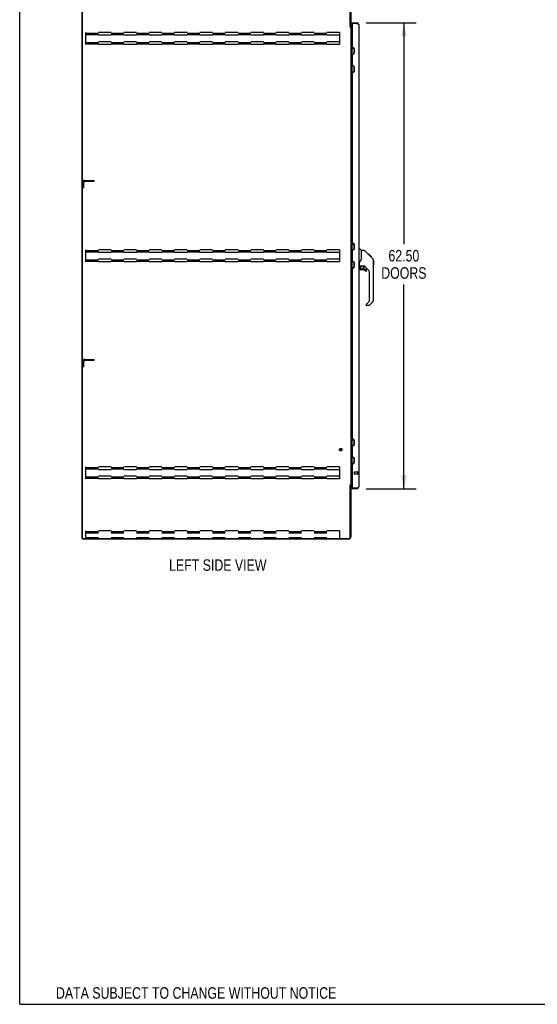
# Model space of a CAD drawing. Header units: inches. Extents: x 0 to 309, y 0 to 200.
# Tile 1 of 109: x 0 to 69, y 0 to 132. Entities that reach past the tile are written whole.
import ezdxf

# ---------------------------------------------------------------- set-up
doc = ezdxf.new("R2010")
doc.units = ezdxf.units.IN
doc.header["$LTSCALE"] = 17
doc.header["$MEASUREMENT"] = 0
doc.linetypes.add('HIDDEN', pattern=[0.2, 0.1, -0.1])
doc.layers.get('0').update_dxf_attribs({"linetype": 'CONTINUOUS'})
for name, color, linetype in [('02___PRT_ALL_AXES', 7, 'CONTINUOUS'), ('DEFAULT_2', 8, 'HIDDEN'), ('DIMENSIONS', 7, 'CONTINUOUS')]:
    doc.layers.add(name, color=color, linetype=linetype)
doc.styles.get("Standard").update_dxf_attribs({"font": 'txt', "width": 0.8})
doc.dimstyles.new('DIMSTYLE_1', dxfattribs={"dimtxt": 1.545455, "dimasz": 1.818182, "dimexe": 0.09, "dimexo": 0.07, "dimgap": 0.0425, "dimtad": 0, "dimtih": 1, "dimtoh": 1, "dimzin": 4, "dimdsep": 46, "dimtxsty": 'Standard', "dimblk": '_FILLED', "dimblk1": '_FILLED', "dimblk2": '_FILLED', "dimcen": 0.09, "dimadec": 0, "dimazin": 0, "dimtfac": 1, "dimtofl": 0, "dimtmove": 0, "dimatfit": 3, "dimldrblk": '_FILLED', "dimfxl": 0, "dimtolj": 1, "dimtzin": 4, "dimarcsym": 0})

# ---------------------------------------------------------------- blocks, each defined once
blk = doc.blocks.new('_FILLED')
at = {"color": 0, "linetype": 'ByBlock'}
blk.add_solid([(0, 0), (-1, 0.2), (-1, -0.2)], dxfattribs=at)
blk = doc.blocks.new('*D21')
at = {"layer": 'DIMENSIONS', "color": 2, "linetype": 'Continuous'}
for p, q in [((46.45, 131.63), (53.11, 131.63)), ((51.48, 131.63), (51.48, 101.93)), ((51.48, 69.13), (51.48, 96.52)), ((46.45, 69.13), (53.11, 69.13))]:
    blk.add_line(p, q, dxfattribs=at)
at = {"layer": 'DIMENSIONS', "color": 2, "linetype": 'Continuous', "xscale": 1.8181818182, "yscale": 1.8181818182, "zscale": 1.8181818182}
for p, rotation in [((51.48, 131.63), 90), ((51.48, 69.13), 270)]:
    blk.add_blockref('_FILLED', p, dxfattribs=dict(at, rotation=rotation))
at = {"layer": 'DIMENSIONS', "color": 2, "linetype": 'Continuous', "insert": (51.48, 101.16), "char_height": 1.545, "width": 6.1818, "attachment_point": 2, "line_spacing_factor": 0.9}
blk.add_mtext('62.50\\PDOORS', dxfattribs=at)

msp = doc.modelspace()

# ---------------------------------------------------------------- linework, layer by layer
at = {"color": 7, "linetype": 'Continuous'}
for p, q in [((0, 0), (0, 200)), ((8.375, 62.487), (8.375, 134.279)), ((44.271, 131.142), (44.375, 131.142)), ((44.574, 131.529), (44.574, 131.633)), ((44.604, 131.529), (44.574, 131.529)), ((45.182, 131.633), (45.182, 131.529)), ((44.375, 128.207), (44.818, 128.207)), ((44.414, 125.058), (44.414, 128.207)), ((44.552, 127.418), (44.552, 128.207)), ((44.768, 128.207), (44.768, 127.439)), ((44.488, 127.354), (44.552, 127.418)), ((44.488, 127.354), (44.488, 127.093)), ((44.488, 127.093), (44.552, 127.029)), ((44.504, 127.076), (44.504, 127.37)), ((44.552, 126.237), (44.552, 127.029)), ((44.753, 127.43), (44.689, 127.43)), ((44.488, 126.173), (44.552, 126.237)), ((44.488, 125.911), (44.488, 126.173)), ((44.488, 125.911), (44.552, 125.848)), ((44.504, 125.895), (44.504, 126.189)), ((44.552, 125.058), (44.552, 125.848)), ((44.689, 125.835), (44.753, 125.835)), ((44.768, 125.827), (44.768, 125.058)), ((44.375, 125.058), (44.818, 125.058)), ((44.375, 101.957), (44.818, 101.957)), ((44.414, 98.808), (44.414, 101.957)), ((44.552, 101.168), (44.552, 101.957)), ((44.768, 101.957), (44.768, 101.189)), ((44.488, 101.104), (44.552, 101.168)), ((44.488, 101.104), (44.488, 100.843)), ((44.488, 100.843), (44.552, 100.779)), ((44.504, 100.826), (44.504, 101.12)), ((44.552, 99.987), (44.552, 100.779)), ((44.753, 101.18), (44.689, 101.18)), ((45.428, 101.387), (45.491, 101.387)), ((45.816, 101.077), (45.519, 101.375)), ((46.183, 101.072), (45.822, 101.072)), ((45.822, 99.967), (45.822, 101.072)), ((47.004, 100.284), (46.239, 101.049)), ((46.76, 100.594), (46.693, 100.594)), ((46.767, 100.587), (46.701, 100.587)), ((46.777, 100.577), (46.71, 100.577)), ((46.784, 100.571), (46.717, 100.571)), ((46.792, 100.563), (46.725, 100.563)), ((46.811, 100.543), (46.744, 100.543)), ((46.76, 100.594), (47.087, 100.267)), ((46.834, 100.52), (46.767, 100.52)), ((46.857, 100.497), (46.79, 100.497)), ((46.881, 100.473), (46.814, 100.473)), ((46.905, 100.449), (46.838, 100.449)), ((46.928, 100.426), (46.861, 100.426)), ((46.921, 100.367), (46.877, 100.411)), ((46.951, 100.404), (46.884, 100.404)), ((46.971, 100.383), (46.904, 100.383)), ((47.003, 100.283), (46.921, 100.367)), ((46.988, 100.366), (46.921, 100.366)), ((47.001, 100.353), (46.934, 100.353)), ((44.488, 99.923), (44.552, 99.987)), ((44.488, 99.661), (44.488, 99.923)), ((44.488, 99.661), (44.552, 99.598)), ((44.504, 99.645), (44.504, 99.939)), ((44.552, 98.808), (44.552, 99.598)), ((44.689, 99.585), (44.753, 99.585)), ((44.768, 99.577), (44.768, 98.808)), ((45.546, 99.044), (45.546, 99.451)), ((45.566, 99.046), (45.861, 99.046)), ((45.604, 98.966), (45.684, 99.046)), ((45.822, 100.03), (45.801, 99.973)), ((47.005, 100.349), (46.939, 100.349)), ((47.007, 100.347), (46.941, 100.347)), ((47.008, 100.346), (46.941, 100.346)), ((47.009, 100.346), (46.942, 100.346)), ((47.011, 100.343), (46.944, 100.343)), ((47.016, 100.339), (46.949, 100.339)), ((47.021, 100.333), (46.955, 100.333)), ((47.035, 100.319), (46.968, 100.319)), ((47.05, 100.304), (46.983, 100.304)), ((47.058, 100.296), (46.991, 100.296)), ((47.065, 100.29), (46.998, 100.29)), ((47.003, 100.283), (47.282, 100.005)), ((47.077, 100.278), (47.01, 100.278)), ((47.082, 100.272), (47.015, 100.272)), ((47.085, 100.269), (47.019, 100.269)), ((47.087, 100.268), (47.02, 100.268)), ((47.087, 100.267), (47.02, 100.267)), ((47.087, 100.267), (47.021, 100.267)), ((47.172, 100.183), (47.087, 100.267)), ((47.105, 100.183), (47.172, 100.183)), ((47.173, 100.181), (47.106, 100.181)), ((47.176, 100.178), (47.109, 100.178)), ((47.173, 100.181), (47.176, 100.178)), ((47.396, 99.75), (47.396, 99.756)), ((47.397, 94.443), (47.397, 99.727)), ((47.409, 99.731), (47.409, 99.145)), ((44.375, 98.808), (44.818, 98.808)), ((45.507, 99.005), (45.428, 99.005)), ((45.546, 98.827), (45.546, 98.589)), ((45.612, 98.959), (45.609, 98.962)), ((45.618, 98.952), (45.612, 98.959)), ((45.861, 98.511), (45.625, 98.511)), ((46.134, 99.005), (46.046, 99.005)), ((46.176, 98.673), (46.176, 99)), ((46.18, 98.665), (46.252, 98.593)), ((46.712, 98.508), (46.211, 99.01)), ((46.26, 98.589), (46.413, 98.589)), ((46.491, 98.391), (46.491, 98.511)), ((46.885, 94.358), (46.885, 98.091)), ((46.413, 93.833), (46.413, 93.769)), ((46.426, 93.867), (46.862, 94.302)), ((47.282, 94.165), (46.829, 93.713)), ((46.774, 93.69), (46.491, 93.69)), ((44.375, 75.707), (44.818, 75.707)), ((44.414, 72.558), (44.414, 75.707)), ((44.552, 74.918), (44.552, 75.707)), ((44.768, 75.707), (44.768, 74.939)), ((44.488, 74.854), (44.552, 74.918)), ((44.488, 74.854), (44.488, 74.593)), ((44.488, 74.593), (44.552, 74.529)), ((44.504, 74.576), (44.504, 74.87)), ((44.552, 73.737), (44.552, 74.529)), ((44.753, 74.93), (44.689, 74.93)), ((44.488, 73.673), (44.552, 73.737)), ((44.488, 73.411), (44.488, 73.673)), ((44.488, 73.411), (44.552, 73.348)), ((44.504, 73.395), (44.504, 73.689)), ((44.552, 72.558), (44.552, 73.348)), ((44.689, 73.335), (44.753, 73.335)), ((44.768, 73.327), (44.768, 72.558)), ((44.375, 72.558), (44.818, 72.558)), ((44.271, 69.623), (44.375, 69.623)), ((44.574, 69.237), (44.604, 69.237)), ((44.574, 69.237), (44.574, 69.133)), ((45.182, 69.133), (45.182, 69.237)), ((8.375, 62.487), (8.489, 62.487)), ((8.427, 62.487), (8.427, 62.383)), ((0, 0), (309.091, 0))]:
    msp.add_line(p, q, dxfattribs=at)
at = {"color": 3, "linetype": 'Continuous'}
for p, q in [((8.427, 62.549), (8.427, 134.216)), ((44.271, 131.131), (44.271, 134.136)), ((44.375, 134.136), (44.375, 131.129)), ((44.284, 131.109), (44.282, 131.113)), ((44.375, 131.09), (44.3, 131.09)), ((44.375, 131.09), (44.375, 69.675)), ((44.574, 130.935), (44.415, 130.935)), ((44.517, 130.987), (44.574, 130.987)), ((44.574, 131.633), (45.182, 131.633)), ((44.574, 131.499), (44.574, 128.417)), ((45.182, 131.529), (44.604, 131.529)), ((45.428, 131.386), (45.428, 69.379)), ((44.698, 128.293), (44.7, 128.293)), ((44.824, 128.169), (44.824, 127.542)), ((44.574, 127.294), (44.574, 125.971)), ((44.7, 127.418), (44.698, 127.418)), ((44.698, 125.847), (44.7, 125.847)), ((44.824, 125.723), (44.824, 125.096)), ((44.574, 124.848), (44.574, 102.167)), ((44.7, 124.972), (44.698, 124.972)), ((44.698, 102.043), (44.7, 102.043)), ((44.824, 101.919), (44.824, 101.292)), ((44.574, 101.044), (44.574, 99.721)), ((44.7, 101.168), (44.698, 101.168)), ((44.698, 99.597), (44.7, 99.597)), ((44.824, 99.473), (44.824, 98.846)), ((44.574, 98.598), (44.574, 75.917)), ((44.7, 98.722), (44.698, 98.722)), ((44.698, 75.793), (44.7, 75.793)), ((44.824, 75.669), (44.824, 75.042)), ((44.574, 74.794), (44.574, 73.471)), ((44.7, 74.918), (44.698, 74.918)), ((44.698, 73.347), (44.7, 73.347)), ((44.824, 73.223), (44.824, 72.596)), ((44.574, 72.348), (44.574, 69.267)), ((44.7, 72.472), (44.698, 72.472)), ((44.271, 62.63), (44.271, 69.634)), ((44.375, 69.675), (44.3, 69.675)), ((44.375, 69.636), (44.375, 62.629)), ((44.415, 69.831), (44.574, 69.831)), ((44.574, 69.779), (44.517, 69.779)), ((45.182, 69.133), (44.574, 69.133)), ((45.182, 69.237), (44.604, 69.237)), ((45.182, 69.237), (45.212, 69.248)), ((45.267, 69.269), (45.283, 69.275)), ((44.128, 62.383), (8.427, 62.383)), ((8.489, 62.487), (44.128, 62.487))]:
    msp.add_line(p, q, dxfattribs=at)
for points in [[(44.282, 131.113), (44.281, 131.115), (44.28, 131.116), (44.279, 131.118), (44.278, 131.12), (44.277, 131.121), (44.276, 131.123), (44.275, 131.125), (44.274, 131.127), (44.272, 131.129), (44.271, 131.131)], [(44.3, 131.09), (44.298, 131.092), (44.297, 131.093), (44.295, 131.095), (44.293, 131.096), (44.292, 131.098), (44.291, 131.099), (44.289, 131.101), (44.288, 131.102), (44.287, 131.104), (44.287, 131.105), (44.286, 131.106), (44.285, 131.108), (44.284, 131.109)], [(44.391, 130.96), (44.388, 130.961), (44.386, 130.963), (44.384, 130.964), (44.382, 130.965), (44.38, 130.967), (44.378, 130.968), (44.377, 130.97), (44.376, 130.971), (44.375, 130.973), (44.375, 130.974), (44.375, 130.975)], [(44.415, 130.935), (44.415, 130.937), (44.415, 130.939), (44.415, 130.94), (44.414, 130.942), (44.413, 130.944), (44.412, 130.945), (44.411, 130.947), (44.41, 130.949), (44.408, 130.95), (44.406, 130.952), (44.404, 130.953), (44.402, 130.954), (44.4, 130.955), (44.398, 130.957), (44.395, 130.958), (44.391, 130.96)], [(45.182, 131.529), (45.212, 131.518), (45.226, 131.512), (45.241, 131.507), (45.255, 131.501), (45.267, 131.497)], [(45.267, 131.497), (45.283, 131.49), (45.296, 131.485), (45.309, 131.479), (45.322, 131.474), (45.334, 131.468), (45.345, 131.463), (45.356, 131.457), (45.366, 131.452), (45.376, 131.446), (45.385, 131.441), (45.393, 131.436), (45.4, 131.43), (45.407, 131.425), (45.412, 131.419), (45.417, 131.414), (45.421, 131.408), (45.424, 131.403), (45.427, 131.397), (45.428, 131.392), (45.428, 131.386)], [(44.284, 69.656), (44.282, 69.652), (44.281, 69.651), (44.28, 69.649), (44.279, 69.647), (44.278, 69.646), (44.277, 69.644), (44.276, 69.642), (44.275, 69.64), (44.274, 69.639), (44.272, 69.637), (44.271, 69.634)], [(44.3, 69.675), (44.298, 69.674), (44.297, 69.672), (44.295, 69.671), (44.293, 69.669), (44.292, 69.668), (44.291, 69.666), (44.289, 69.665), (44.288, 69.663), (44.287, 69.662), (44.287, 69.661), (44.286, 69.659), (44.285, 69.658), (44.284, 69.656)], [(44.395, 69.808), (44.391, 69.805), (44.388, 69.804), (44.386, 69.803), (44.384, 69.801), (44.382, 69.8), (44.38, 69.799), (44.378, 69.797), (44.377, 69.796), (44.376, 69.794), (44.375, 69.793), (44.375, 69.791), (44.375, 69.79)], [(44.415, 69.831), (44.415, 69.829), (44.415, 69.827), (44.415, 69.825), (44.414, 69.823), (44.413, 69.821), (44.412, 69.82), (44.411, 69.818), (44.41, 69.817), (44.408, 69.815), (44.406, 69.814), (44.404, 69.812), (44.402, 69.811), (44.4, 69.81), (44.398, 69.809), (44.395, 69.808)], [(45.212, 69.248), (45.226, 69.253), (45.241, 69.259), (45.255, 69.264), (45.267, 69.269)], [(45.283, 69.275), (45.296, 69.281), (45.309, 69.286), (45.322, 69.291), (45.334, 69.297), (45.345, 69.302), (45.356, 69.308), (45.366, 69.313), (45.376, 69.319), (45.385, 69.324), (45.393, 69.33), (45.4, 69.335), (45.407, 69.341), (45.412, 69.346), (45.417, 69.352), (45.421, 69.357), (45.424, 69.363), (45.427, 69.368), (45.428, 69.374), (45.428, 69.379)]]:
    msp.add_lwpolyline(points, dxfattribs=at)
at = {"color": 7, "linetype": 'Continuous'}
for points in [[(46.239, 101.049), (46.231, 101.055), (46.223, 101.061), (46.213, 101.066), (46.204, 101.069), (46.193, 101.071), (46.183, 101.072)], [(45.6, 99.622), (45.589, 99.606), (45.574, 99.577), (45.561, 99.545), (45.552, 99.511), (45.547, 99.476), (45.546, 99.451)], [(45.801, 99.973), (45.771, 99.904), (45.734, 99.833), (45.692, 99.76), (45.644, 99.686), (45.6, 99.622)], [(45.861, 99.046), (45.868, 99.046), (45.888, 99.045), (45.909, 99.042), (45.93, 99.039), (45.95, 99.034), (45.968, 99.028), (45.984, 99.023), (45.998, 99.018), (46.01, 99.014), (46.02, 99.01), (46.029, 99.008), (46.037, 99.006)], [(47.397, 99.727), (47.396, 99.756), (47.391, 99.797), (47.381, 99.838), (47.367, 99.878), (47.349, 99.915), (47.327, 99.951), (47.302, 99.984), (47.282, 100.005)], [(45.618, 98.952), (45.609, 98.942), (45.6, 98.931), (45.593, 98.92), (45.586, 98.908), (45.58, 98.895), (45.575, 98.882), (45.571, 98.868), (45.569, 98.855), (45.567, 98.841), (45.566, 98.827)], [(45.609, 98.962), (45.607, 98.964), (45.606, 98.965), (45.605, 98.966), (45.604, 98.966), (45.604, 98.966)], [(46.037, 99.006), (46.045, 99.005), (46.046, 99.005)]]:
    msp.add_lwpolyline(points, dxfattribs=at)
msp.add_circle((45.861, 98.806), 0.217, dxfattribs=at)
at = {"color": 3, "linetype": 'Continuous'}
for centre, radius, start, end in [((44.517, 131.129), 0.142, 180, 270), ((44.604, 131.499), 0.03, 90, 180), ((45.182, 131.386), 0.246, 0, 90), ((44.698, 128.417), 0.124, 179.99998, 270), ((44.7, 128.169), 0.124, 0, 90), ((44.698, 127.294), 0.124, 90, 179.99988), ((44.7, 127.542), 0.124, 270, 360), ((44.698, 125.971), 0.124, 179.99998, 270), ((44.7, 125.723), 0.124, 0, 90), ((44.698, 124.848), 0.124, 90, 179.99988), ((44.7, 125.096), 0.124, 270, 360), ((44.698, 102.167), 0.124, 179.99998, 270), ((44.7, 101.919), 0.124, 0, 90), ((44.698, 101.044), 0.124, 90, 179.99988), ((44.7, 101.292), 0.124, 270, 360), ((44.698, 99.721), 0.124, 179.99998, 270), ((44.7, 99.473), 0.124, 0, 90), ((44.698, 98.598), 0.124, 90, 179.99988), ((44.7, 98.846), 0.124, 270, 360), ((44.698, 75.917), 0.124, 179.99998, 270), ((44.7, 75.669), 0.124, 0, 90), ((44.698, 74.794), 0.124, 90, 179.99988), ((44.7, 75.042), 0.124, 270, 360), ((44.698, 73.471), 0.124, 179.99998, 270), ((44.7, 73.223), 0.124, 0, 90), ((44.698, 72.348), 0.124, 90, 179.99988), ((44.7, 72.596), 0.124, 270, 360), ((44.517, 69.636), 0.142, 90, 180), ((44.604, 69.267), 0.03, 180, 270), ((45.182, 69.379), 0.246, 270, 360), ((8.489, 62.549), 0.0625, 180, 270), ((44.128, 62.63), 0.143, 270, 360), ((44.128, 62.629), 0.246, 270, 360)]:
    msp.add_arc(centre, radius, start, end, dxfattribs=at)
at = {"color": 7, "linetype": 'Continuous'}
for centre, radius, start, end in [((45.182, 131.386), 0.142, 48.64422, 90), ((45.174, 131.379), 0.15, 51.93305, 86.53503), ((44.489, 127.326), 0.116, 20.35425, 57.15809), ((44.489, 127.12), 0.116, 302.84191, 317.28032), ((45.024, 126.853), 0.472, 162.30808, 180), ((45.024, 126.412), 0.472, 180, 197.69192), ((44.489, 126.145), 0.116, 42.71968, 57.15809), ((44.489, 125.939), 0.116, 302.84191, 339.64325), ((44.489, 101.076), 0.116, 20.35425, 57.15809), ((44.489, 100.87), 0.116, 302.84191, 317.28032), ((45.024, 100.603), 0.472, 162.30808, 180), ((45.491, 101.347), 0.0394, 45, 90), ((45.802, 101.064), 0.0197, 0, 45), ((45.024, 100.162), 0.472, 180, 197.69192), ((44.489, 99.895), 0.116, 42.71968, 57.15809), ((44.489, 99.689), 0.116, 302.84191, 339.64325), ((45.507, 99.044), 0.0394, 270, 360), ((45.566, 99.066), 0.0197, 180, 270), ((47.389, 99.731), 0.0197, 0, 68.93953), ((47.389, 99.145), 0.0197, 293.60704, 360), ((45.743, 98.827), 0.197, 135, 180), ((45.625, 98.589), 0.0787, 180, 270), ((45.861, 97.723), 0.787, 50.4788, 90), ((46.134, 98.808), 0.197, 52.51213, 90), ((46.188, 98.673), 0.0118, 180, 225), ((46.26, 98.601), 0.0118, 225, 270), ((46.413, 98.391), 0.0787, 230.4788, 360), ((46.413, 98.511), 0.0787, 0, 90), ((46.294, 98.091), 0.591, 0, 45), ((46.46, 93.833), 0.0472, 135, 180), ((46.491, 93.769), 0.0787, 180, 270), ((46.806, 94.358), 0.0787, 315, 360), ((47.003, 94.443), 0.394, 315, 360), ((46.774, 93.769), 0.0787, 270, 315), ((44.489, 74.826), 0.116, 20.35425, 57.15809), ((44.489, 74.62), 0.116, 302.84191, 317.28032), ((45.024, 74.353), 0.472, 162.30808, 180), ((45.024, 73.912), 0.472, 180, 197.69192), ((44.489, 73.645), 0.116, 42.71968, 57.15809), ((44.489, 73.439), 0.116, 302.84191, 339.64325), ((45.182, 69.379), 0.142, 270, 311.35578), ((45.174, 69.387), 0.15, 273.46539, 308.0665)]:
    msp.add_arc(centre, radius, start, end, dxfattribs=at)
at = {"layer": '02___PRT_ALL_AXES', "color": 8, "linetype": 'HIDDEN'}
for p, q in [((8.479, 109.737), (8.479, 110.112)), ((8.479, 110.112), (8.583, 110.112)), ((8.479, 109.737), (8.583, 109.737)), ((8.583, 109.737), (8.583, 110.112)), ((8.479, 85.737), (8.479, 86.112)), ((8.479, 86.112), (8.583, 86.112)), ((8.583, 85.737), (8.583, 86.112)), ((8.479, 85.737), (8.583, 85.737)), ((45.281, 71.361), (44.834, 71.361)), ((45.281, 71.361), (45.281, 71.113)), ((45.281, 71.113), (44.834, 71.113))]:
    msp.add_line(p, q, dxfattribs=at)
msp.add_circle((43.021, 74.383), 0.124, dxfattribs=at)
at = {"layer": 'DEFAULT_2', "color": 8, "linetype": 'HIDDEN'}
for p, q in [((8.854, 128.695), (8.854, 130.32)), ((42.854, 130.32), (8.854, 130.32)), ((8.854, 130.216), (42.854, 130.216)), ((8.854, 130.133), (42.854, 130.133)), ((8.854, 130.049), (42.854, 130.049)), ((42.854, 129.945), (8.854, 129.945)), ((42.854, 130.32), (42.854, 128.695)), ((42.854, 129.07), (8.854, 129.07)), ((8.854, 128.966), (42.854, 128.966)), ((8.854, 128.883), (42.854, 128.883)), ((8.854, 128.799), (42.854, 128.799)), ((42.854, 128.695), (8.854, 128.695)), ((8.479, 109.487), (8.479, 110.24)), ((8.583, 109.487), (8.583, 110.24)), ((8.725, 110.487), (9.979, 110.487)), ((8.725, 110.383), (9.979, 110.383)), ((9.979, 110.383), (9.979, 110.487)), ((8.583, 109.487), (8.479, 109.487)), ((8.854, 99.57), (8.854, 101.195)), ((42.854, 101.195), (8.854, 101.195)), ((8.854, 101.091), (42.854, 101.091)), ((8.854, 101.008), (42.854, 101.008)), ((8.854, 100.924), (42.854, 100.924)), ((42.854, 100.82), (8.854, 100.82)), ((42.854, 101.195), (42.854, 99.57)), ((42.854, 99.945), (8.854, 99.945)), ((8.854, 99.841), (42.854, 99.841)), ((8.854, 99.758), (42.854, 99.758)), ((8.854, 99.674), (42.854, 99.674)), ((42.854, 99.57), (8.854, 99.57)), ((8.479, 85.487), (8.479, 86.24)), ((8.583, 85.487), (8.583, 86.24)), ((8.725, 86.487), (9.979, 86.487)), ((8.725, 86.383), (9.979, 86.383)), ((9.979, 86.383), (9.979, 86.487)), ((8.583, 85.487), (8.479, 85.487)), ((42.854, 72.07), (8.854, 72.07)), ((8.854, 70.445), (8.854, 72.07)), ((8.854, 71.966), (42.854, 71.966)), ((8.854, 71.883), (42.854, 71.883)), ((8.854, 71.799), (42.854, 71.799)), ((42.854, 71.695), (8.854, 71.695)), ((42.854, 72.07), (42.854, 70.445)), ((44.824, 71.351), (44.824, 71.123)), ((45.281, 71.379), (45.281, 71.095)), ((45.324, 71.379), (45.324, 71.095)), ((42.854, 70.82), (8.854, 70.82)), ((8.854, 70.716), (42.854, 70.716)), ((8.854, 70.633), (42.854, 70.633)), ((8.854, 70.549), (42.854, 70.549)), ((42.854, 70.445), (8.854, 70.445)), ((42.854, 63.487), (8.854, 63.487)), ((8.854, 62.487), (8.854, 63.487)), ((8.854, 63.382), (42.854, 63.382)), ((42.854, 63.487), (42.854, 62.487)), ((8.854, 63.205), (42.854, 63.205)), ((8.854, 62.591), (42.854, 62.591))]:
    msp.add_line(p, q, dxfattribs=at)
for radius in [0.164, 0.124]:
    msp.add_circle((43.021, 74.383), radius, dxfattribs=at)
for centre, radius, start, end in [((8.725, 110.24), 0.246, 90, 180), ((8.725, 110.24), 0.142, 90, 180), ((8.725, 86.24), 0.246, 90, 180), ((8.725, 86.24), 0.142, 90, 180), ((44.834, 71.351), 0.01, 90, 180), ((45.303, 71.379), 0.0215, 0, 180), ((44.834, 71.123), 0.01, 180, 270), ((45.303, 71.095), 0.0215, 180, 360)]:
    msp.add_arc(centre, radius, start, end, dxfattribs=at)

# ---------------------------------------------------------------- texts
at = {"color": 2, "linetype": 'Continuous', "insert": (26.546, 59.675), "char_height": 1.54545, "width": 17.30909, "attachment_point": 2, "line_spacing_factor": 0.9}
msp.add_mtext('LEFT SIDE VIEW', dxfattribs=at)
at = {"layer": 'DIMENSIONS', "color": 2, "linetype": 'Continuous', "insert": (23.646, 2.293), "char_height": 1.54545, "width": 45.74545, "attachment_point": 2, "line_spacing_factor": 0.9}
msp.add_mtext('DATA SUBJECT TO CHANGE WITHOUT NOTICE', dxfattribs=at)

# ---------------------------------------------------------------- dimensions: what is measured, and where the dimension line sits
at = {"layer": 'DIMENSIONS', "color": 2, "linetype": 'Continuous'}
dim = msp.add_linear_dim(base=(51.476, 131.633), p1=(46.385, 69.133), p2=(46.385, 131.633), angle=90, text='<>\\PDOORS', dimstyle='DIMSTYLE_1', dxfattribs=at)
dim.commit()
dim.dimension.update_dxf_attribs({"geometry": '*D21', "text_midpoint": (51.476, 99.224), "dimtype": 160})

doc.saveas('drawing.dxf')
